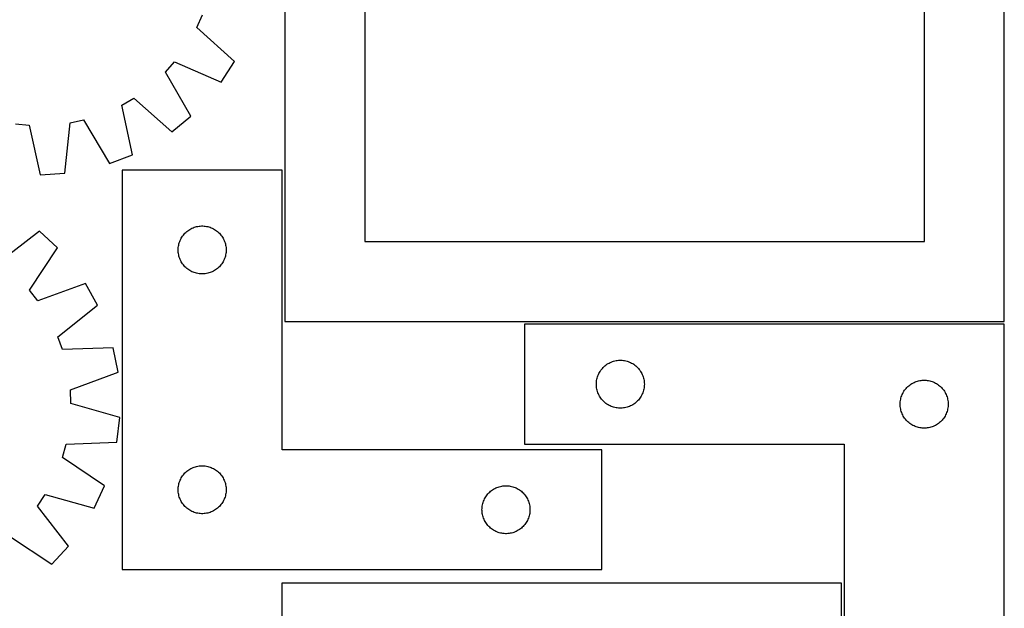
# Model space of a CAD drawing. Header units: millimetres. Extents: x 7 to 1493, y 7 to 2993.
# Tile 6 of 14: x 878 to 1493, y 721 to 1089. Entities that reach past the tile are written whole.
import ezdxf

# ---------------------------------------------------------------- set-up
doc = ezdxf.new("R2010")
doc.units = ezdxf.units.MM
doc.layers.add('CUT', color=7, linetype='CONTINUOUS', true_color=0x000000)

msp = doc.modelspace()

# ---------------------------------------------------------------- linework, layer by layer
at = {"layer": 'CUT'}
for p, q in [((1043.318107, 1250.631526), (1043.318107, 900.631526)), ((1493.318107, 900.631526), (1493.318107, 1250.631526)), ((1093.318107, 1200.631526), (1093.318107, 950.631526)), ((1443.318107, 950.631526), (1443.318107, 1200.631526)), ((988.334248, 1084.54848), (991.787668, 1092.396617)), ((1011.914869, 1063.266351), (988.334248, 1084.54848)), ((968.737372, 1056.562246), (974.446978, 1062.959102)), ((974.446978, 1062.959102), (1003.59119, 1050.326222)), ((1003.59119, 1050.326222), (1011.914869, 1063.266351)), ((984.587336, 1029.034925), (968.737372, 1056.562246)), ((941.451414, 1036.001523), (948.858309, 1040.320929)), ((948.019215, 1004.923577), (941.451414, 1036.001523)), ((948.858309, 1040.320929), (972.672328, 1019.30029)), ((972.672328, 1019.30029), (984.587336, 1029.034925)), ((874.987219, 1024.283248), (883.518407, 1023.424057)), ((883.518407, 1023.424057), (890.42873, 992.420474)), ((905.79005, 993.292493), (909.147313, 1024.878938)), ((909.147313, 1024.878938), (917.526459, 1026.698081)), ((917.526459, 1026.698081), (933.679201, 999.347329)), ((933.679201, 999.347329), (948.019215, 1004.923577)), ((890.42873, 992.420474), (905.79005, 993.292493)), ((1041.677094, 995.316558), (941.677094, 995.316558)), ((941.677094, 995.316558), (941.677094, 745.316558)), ((1041.677094, 820.316558), (1041.677094, 995.316558)), ((889.908289, 957.175635), (864.815544, 937.699267)), ((901.185415, 946.708689), (889.908289, 957.175635)), ((979.451669, 954.007874), (979.915297, 954.6257)), ((979.915297, 954.6257), (980.410115, 955.21884)), ((980.410115, 955.21884), (980.934811, 955.78572)), ((980.934811, 955.78572), (981.487994, 956.324838)), ((981.487994, 956.324838), (982.068197, 956.834765)), ((982.068197, 956.834765), (982.67388, 957.314147)), ((982.67388, 957.314147), (983.303438, 957.761713)), ((983.303438, 957.761713), (983.955202, 958.176277)), ((983.955202, 958.176277), (984.627443, 958.55674)), ((984.627443, 958.55674), (985.318378, 958.902092)), ((985.318378, 958.902092), (986.026176, 959.211418)), ((986.026176, 959.211418), (986.748958, 959.483896)), ((986.748958, 959.483896), (987.48481, 959.718806)), ((987.48481, 959.718806), (988.231778, 959.915524)), ((988.231778, 959.915524), (988.987883, 960.073527)), ((988.987883, 960.073527), (989.751119, 960.192398)), ((989.751119, 960.192398), (990.519462, 960.271821)), ((990.519462, 960.271821), (991.290875, 960.311585)), ((991.290875, 960.311585), (992.063313, 960.311585)), ((992.063313, 960.311585), (992.834726, 960.271821)), ((992.834726, 960.271821), (993.60307, 960.192398)), ((993.60307, 960.192398), (994.366306, 960.073527)), ((994.366306, 960.073527), (995.12241, 959.915524)), ((995.12241, 959.915524), (995.869379, 959.718806)), ((995.869379, 959.718806), (996.60523, 959.483896)), ((996.60523, 959.483896), (997.328013, 959.211418)), ((997.328013, 959.211418), (998.03581, 958.902092)), ((998.03581, 958.902092), (998.726745, 958.55674)), ((998.726745, 958.55674), (999.398986, 958.176277)), ((999.398986, 958.176277), (1000.05075, 957.761713)), ((1000.05075, 957.761713), (1000.680308, 957.314147)), ((1000.680308, 957.314147), (1001.285992, 956.834765)), ((1001.285992, 956.834765), (1001.866194, 956.324838)), ((1001.866194, 956.324838), (1002.419377, 955.78572)), ((1002.419377, 955.78572), (1002.944073, 955.21884)), ((1002.944073, 955.21884), (1003.438891, 954.6257)), ((1003.438891, 954.6257), (1003.902519, 954.007874)), ((976.855776, 947.624917), (976.994259, 948.384839)), ((976.994259, 948.384839), (977.171678, 949.136625)), ((977.171678, 949.136625), (977.387563, 949.87828)), ((977.387563, 949.87828), (977.641342, 950.607839)), ((977.641342, 950.607839), (977.932341, 951.323367)), ((977.932341, 951.323367), (978.259788, 952.022965)), ((978.259788, 952.022965), (978.622816, 952.704779)), ((978.622816, 952.704779), (979.020461, 953.367001)), ((979.020461, 953.367001), (979.451669, 954.007874)), ((1003.902519, 954.007874), (1004.333728, 953.367001)), ((1004.333728, 953.367001), (1004.731373, 952.704779)), ((1004.731373, 952.704779), (1005.0944, 952.022965)), ((1005.0944, 952.022965), (1005.421848, 951.323367)), ((1005.421848, 951.323367), (1005.712846, 950.607839)), ((1005.712846, 950.607839), (1005.966625, 949.87828)), ((1005.966625, 949.87828), (1006.18251, 949.136625)), ((1006.18251, 949.136625), (1006.359929, 948.384839)), ((1006.359929, 948.384839), (1006.498413, 947.624917)), ((1093.318107, 950.631526), (1443.318107, 950.631526)), ((883.630361, 920.236159), (901.185415, 946.708689)), ((976.677094, 945.316558), (976.696983, 946.088739)), ((976.696983, 944.544377), (976.677094, 945.316558)), ((976.696983, 946.088739), (976.756596, 946.858873)), ((976.756596, 943.774243), (976.696983, 944.544377)), ((976.756596, 946.858873), (976.855776, 947.624917)), ((976.855776, 943.008199), (976.756596, 943.774243)), ((976.994259, 942.248277), (976.855776, 943.008199)), ((977.171678, 941.496491), (976.994259, 942.248277)), ((1006.359929, 942.248277), (1006.18251, 941.496491)), ((1006.498413, 943.008199), (1006.359929, 942.248277)), ((1006.498413, 947.624917), (1006.597592, 946.858873)), ((1006.597592, 943.774243), (1006.498413, 943.008199)), ((1006.597592, 946.858873), (1006.657206, 946.088739)), ((1006.657206, 944.544377), (1006.597592, 943.774243)), ((1006.657206, 946.088739), (1006.677094, 945.316558)), ((1006.677094, 945.316558), (1006.657206, 944.544377)), ((977.387563, 940.754835), (977.171678, 941.496491)), ((977.641342, 940.025277), (977.387563, 940.754835)), ((977.932341, 939.309749), (977.641342, 940.025277)), ((978.259788, 938.610151), (977.932341, 939.309749)), ((978.622816, 937.928337), (978.259788, 938.610151)), ((979.020461, 937.266115), (978.622816, 937.928337)), ((979.451669, 936.625242), (979.020461, 937.266115)), ((979.915297, 936.007416), (979.451669, 936.625242)), ((980.410115, 935.414276), (979.915297, 936.007416)), ((1003.438891, 936.007416), (1002.944073, 935.414276)), ((1003.902519, 936.625242), (1003.438891, 936.007416)), ((1004.333728, 937.266115), (1003.902519, 936.625242)), ((1004.731373, 937.928337), (1004.333728, 937.266115)), ((1005.0944, 938.610151), (1004.731373, 937.928337)), ((1005.421848, 939.309749), (1005.0944, 938.610151)), ((1005.712846, 940.025277), (1005.421848, 939.309749)), ((1005.966625, 940.754835), (1005.712846, 940.025277)), ((1006.18251, 941.496491), (1005.966625, 940.754835)), ((980.934811, 934.847396), (980.410115, 935.414276)), ((981.487994, 934.308277), (980.934811, 934.847396)), ((982.068197, 933.798351), (981.487994, 934.308277)), ((982.67388, 933.318969), (982.068197, 933.798351)), ((983.303438, 932.871403), (982.67388, 933.318969)), ((983.955202, 932.456839), (983.303438, 932.871403)), ((984.627443, 932.076376), (983.955202, 932.456839)), ((985.318378, 931.731024), (984.627443, 932.076376)), ((986.026176, 931.421698), (985.318378, 931.731024)), ((986.748958, 931.14922), (986.026176, 931.421698)), ((987.48481, 930.91431), (986.748958, 931.14922)), ((988.231778, 930.717592), (987.48481, 930.91431)), ((988.987883, 930.559589), (988.231778, 930.717592)), ((989.751119, 930.440718), (988.987883, 930.559589)), ((990.519462, 930.361295), (989.751119, 930.440718)), ((991.290875, 930.321531), (990.519462, 930.361295)), ((992.063313, 930.321531), (991.290875, 930.321531)), ((992.834726, 930.361295), (992.063313, 930.321531)), ((993.60307, 930.440718), (992.834726, 930.361295)), ((994.366306, 930.559589), (993.60307, 930.440718)), ((995.12241, 930.717592), (994.366306, 930.559589)), ((995.869379, 930.91431), (995.12241, 930.717592)), ((996.60523, 931.14922), (995.869379, 930.91431)), ((997.328013, 931.421698), (996.60523, 931.14922)), ((998.03581, 931.731024), (997.328013, 931.421698)), ((998.726745, 932.076376), (998.03581, 931.731024)), ((999.398986, 932.456839), (998.726745, 932.076376)), ((1000.05075, 932.871403), (999.398986, 932.456839)), ((1000.680308, 933.318969), (1000.05075, 932.871403)), ((1001.285992, 933.798351), (1000.680308, 933.318969)), ((1001.866194, 934.308277), (1001.285992, 933.798351)), ((1002.419377, 934.847396), (1001.866194, 934.308277)), ((1002.944073, 935.414276), (1002.419377, 934.847396)), ((918.808171, 924.260876), (888.925024, 913.491834)), ((926.298891, 910.821394), (918.808171, 924.260876)), ((888.925024, 913.491834), (883.630361, 920.236159)), ((901.422581, 891.069333), (926.298891, 910.821394)), ((1043.318107, 900.631526), (1493.318107, 900.631526)), ((1493.201076, 898.822606), (1193.201076, 898.822606)), ((1193.201076, 898.822606), (1193.201076, 823.822606)), ((1493.201076, 648.822606), (1493.201076, 898.822606)), ((904.373993, 883.018958), (901.422581, 891.069333)), ((936.122372, 884.026525), (904.373993, 883.018958)), ((939.093443, 868.930059), (936.122372, 884.026525)), ((1245.479184, 874.182326), (1246.151425, 874.562788)), ((1246.151425, 874.562788), (1246.84236, 874.90814)), ((1246.84236, 874.90814), (1247.550157, 875.217466)), ((1247.550157, 875.217466), (1248.27294, 875.489945)), ((1248.27294, 875.489945), (1249.008791, 875.724854)), ((1249.008791, 875.724854), (1249.75576, 875.921572)), ((1249.75576, 875.921572), (1250.511865, 876.079576)), ((1250.511865, 876.079576), (1251.275101, 876.198446)), ((1251.275101, 876.198446), (1252.043444, 876.277869)), ((1252.043444, 876.277869), (1252.814857, 876.317633)), ((1252.814857, 876.317633), (1253.587295, 876.317633)), ((1253.587295, 876.317633), (1254.358708, 876.277869)), ((1254.358708, 876.277869), (1255.127051, 876.198446)), ((1255.127051, 876.198446), (1255.890287, 876.079576)), ((1255.890287, 876.079576), (1256.646392, 875.921572)), ((1256.646392, 875.921572), (1257.39336, 875.724854)), ((1257.39336, 875.724854), (1258.129212, 875.489945)), ((1258.129212, 875.489945), (1258.851994, 875.217466)), ((1258.851994, 875.217466), (1259.559792, 874.90814)), ((1259.559792, 874.90814), (1260.250727, 874.562788)), ((1260.250727, 874.562788), (1260.922968, 874.182326)), ((909.330943, 857.831934), (939.093443, 868.930059)), ((1239.78377, 868.029013), (1240.146797, 868.710827)), ((1240.146797, 868.710827), (1240.544442, 869.373049)), ((1240.544442, 869.373049), (1240.975651, 870.013923)), ((1240.975651, 870.013923), (1241.439279, 870.631749)), ((1241.439279, 870.631749), (1241.934097, 871.224888)), ((1241.934097, 871.224888), (1242.458793, 871.791769)), ((1242.458793, 871.791769), (1243.011976, 872.330887)), ((1243.011976, 872.330887), (1243.592178, 872.840813)), ((1243.592178, 872.840813), (1244.197862, 873.320195)), ((1244.197862, 873.320195), (1244.82742, 873.767762)), ((1244.82742, 873.767762), (1245.479184, 874.182326)), ((1260.922968, 874.182326), (1261.574732, 873.767762)), ((1261.574732, 873.767762), (1262.20429, 873.320195)), ((1262.20429, 873.320195), (1262.809974, 872.840813)), ((1262.809974, 872.840813), (1263.390176, 872.330887)), ((1263.390176, 872.330887), (1263.943359, 871.791769)), ((1263.943359, 871.791769), (1264.468055, 871.224888)), ((1264.468055, 871.224888), (1264.962873, 870.631749)), ((1264.962873, 870.631749), (1265.426501, 870.013923)), ((1265.426501, 870.013923), (1265.857709, 869.373049)), ((1265.857709, 869.373049), (1266.255355, 868.710827)), ((1266.255355, 868.710827), (1266.618382, 868.029013)), ((1238.201076, 861.322606), (1238.220965, 862.094788)), ((1238.220965, 862.094788), (1238.280578, 862.864921)), ((1238.280578, 862.864921), (1238.379757, 863.630965)), ((1238.379757, 863.630965), (1238.518241, 864.390887)), ((1238.518241, 864.390887), (1238.69566, 865.142673)), ((1238.69566, 865.142673), (1238.911545, 865.884329)), ((1238.911545, 865.884329), (1239.165324, 866.613888)), ((1239.165324, 866.613888), (1239.456322, 867.329415)), ((1239.456322, 867.329415), (1239.78377, 868.029013)), ((1266.618382, 868.029013), (1266.945829, 867.329415)), ((1266.945829, 867.329415), (1267.236828, 866.613888)), ((1267.236828, 866.613888), (1267.490607, 865.884329)), ((1267.490607, 865.884329), (1267.706492, 865.142673)), ((1267.706492, 865.142673), (1267.883911, 864.390887)), ((1267.883911, 864.390887), (1268.022394, 863.630965)), ((1268.022394, 863.630965), (1268.121574, 862.864921)), ((1268.121574, 862.864921), (1268.181187, 862.094788)), ((1268.181187, 862.094788), (1268.201076, 861.322606)), ((1435.479184, 861.682326), (1436.151425, 862.062788)), ((1436.151425, 862.062788), (1436.84236, 862.40814)), ((1436.84236, 862.40814), (1437.550157, 862.717466)), ((1437.550157, 862.717466), (1438.27294, 862.989945)), ((1438.27294, 862.989945), (1439.008791, 863.224854)), ((1439.008791, 863.224854), (1439.75576, 863.421572)), ((1439.75576, 863.421572), (1440.511865, 863.579576)), ((1440.511865, 863.579576), (1441.275101, 863.698446)), ((1441.275101, 863.698446), (1442.043444, 863.777869)), ((1442.043444, 863.777869), (1442.814857, 863.817633)), ((1442.814857, 863.817633), (1443.587295, 863.817633)), ((1443.587295, 863.817633), (1444.358708, 863.777869)), ((1444.358708, 863.777869), (1445.127051, 863.698446)), ((1445.127051, 863.698446), (1445.890287, 863.579576)), ((1445.890287, 863.579576), (1446.646392, 863.421572)), ((1446.646392, 863.421572), (1447.39336, 863.224854)), ((1447.39336, 863.224854), (1448.129212, 862.989945)), ((1448.129212, 862.989945), (1448.851994, 862.717466)), ((1448.851994, 862.717466), (1449.559792, 862.40814)), ((1449.559792, 862.40814), (1450.250727, 862.062788)), ((1450.250727, 862.062788), (1450.922968, 861.682326)), ((909.6502, 849.263536), (909.330943, 857.831934)), ((1238.220965, 860.550425), (1238.201076, 861.322606)), ((1238.280578, 859.780291), (1238.220965, 860.550425)), ((1238.379757, 859.014248), (1238.280578, 859.780291)), ((1238.518241, 858.254325), (1238.379757, 859.014248)), ((1238.69566, 857.50254), (1238.518241, 858.254325)), ((1238.911545, 856.760884), (1238.69566, 857.50254)), ((1239.165324, 856.031325), (1238.911545, 856.760884)), ((1239.456322, 855.315798), (1239.165324, 856.031325)), ((1267.236828, 856.031325), (1266.945829, 855.315798)), ((1267.490607, 856.760884), (1267.236828, 856.031325)), ((1267.706492, 857.50254), (1267.490607, 856.760884)), ((1267.883911, 858.254325), (1267.706492, 857.50254)), ((1268.022394, 859.014248), (1267.883911, 858.254325)), ((1268.121574, 859.780291), (1268.022394, 859.014248)), ((1268.181187, 860.550425), (1268.121574, 859.780291)), ((1268.201076, 861.322606), (1268.181187, 860.550425)), ((1429.78377, 855.529013), (1430.146797, 856.210827)), ((1430.146797, 856.210827), (1430.544442, 856.873049)), ((1430.544442, 856.873049), (1430.975651, 857.513923)), ((1430.975651, 857.513923), (1431.439279, 858.131749)), ((1431.439279, 858.131749), (1431.934097, 858.724888)), ((1431.934097, 858.724888), (1432.458793, 859.291769)), ((1432.458793, 859.291769), (1433.011976, 859.830887)), ((1433.011976, 859.830887), (1433.592178, 860.340813)), ((1433.592178, 860.340813), (1434.197862, 860.820195)), ((1434.197862, 860.820195), (1434.82742, 861.267762)), ((1434.82742, 861.267762), (1435.479184, 861.682326)), ((1450.922968, 861.682326), (1451.574732, 861.267762)), ((1451.574732, 861.267762), (1452.20429, 860.820195)), ((1452.20429, 860.820195), (1452.809974, 860.340813)), ((1452.809974, 860.340813), (1453.390176, 859.830887)), ((1453.390176, 859.830887), (1453.943359, 859.291769)), ((1453.943359, 859.291769), (1454.468055, 858.724888)), ((1454.468055, 858.724888), (1454.962873, 858.131749)), ((1454.962873, 858.131749), (1455.426501, 857.513923)), ((1455.426501, 857.513923), (1455.857709, 856.873049)), ((1455.857709, 856.873049), (1456.255355, 856.210827)), ((1456.255355, 856.210827), (1456.618382, 855.529013)), ((1239.78377, 854.616199), (1239.456322, 855.315798)), ((1240.146797, 853.934385), (1239.78377, 854.616199)), ((1240.544442, 853.272163), (1240.146797, 853.934385)), ((1240.975651, 852.63129), (1240.544442, 853.272163)), ((1241.439279, 852.013464), (1240.975651, 852.63129)), ((1241.934097, 851.420325), (1241.439279, 852.013464)), ((1242.458793, 850.853444), (1241.934097, 851.420325)), ((1243.011976, 850.314326), (1242.458793, 850.853444)), ((1243.592178, 849.8044), (1243.011976, 850.314326)), ((1244.197862, 849.325018), (1243.592178, 849.8044)), ((1262.809974, 849.8044), (1262.20429, 849.325018)), ((1263.390176, 850.314326), (1262.809974, 849.8044)), ((1263.943359, 850.853444), (1263.390176, 850.314326)), ((1264.468055, 851.420325), (1263.943359, 850.853444)), ((1264.962873, 852.013464), (1264.468055, 851.420325)), ((1265.426501, 852.63129), (1264.962873, 852.013464)), ((1265.857709, 853.272163), (1265.426501, 852.63129)), ((1266.255355, 853.934385), (1265.857709, 853.272163)), ((1266.618382, 854.616199), (1266.255355, 853.934385)), ((1266.945829, 855.315798), (1266.618382, 854.616199)), ((1428.220965, 849.594788), (1428.280578, 850.364921)), ((1428.280578, 850.364921), (1428.379757, 851.130965)), ((1428.379757, 851.130965), (1428.518241, 851.890887)), ((1428.518241, 851.890887), (1428.69566, 852.642673)), ((1428.69566, 852.642673), (1428.911545, 853.384329)), ((1428.911545, 853.384329), (1429.165324, 854.113888)), ((1429.165324, 854.113888), (1429.456322, 854.829415)), ((1429.456322, 854.829415), (1429.78377, 855.529013)), ((1456.618382, 855.529013), (1456.945829, 854.829415)), ((1456.945829, 854.829415), (1457.236828, 854.113888)), ((1457.236828, 854.113888), (1457.490607, 853.384329)), ((1457.490607, 853.384329), (1457.706492, 852.642673)), ((1457.706492, 852.642673), (1457.883911, 851.890887)), ((1457.883911, 851.890887), (1458.022394, 851.130965)), ((1458.022394, 851.130965), (1458.121574, 850.364921)), ((1458.121574, 850.364921), (1458.181187, 849.594788)), ((940.156058, 840.411001), (909.6502, 849.263536)), ((1244.82742, 848.877451), (1244.197862, 849.325018)), ((1245.479184, 848.462887), (1244.82742, 848.877451)), ((1246.151425, 848.082424), (1245.479184, 848.462887)), ((1246.84236, 847.737072), (1246.151425, 848.082424)), ((1247.550157, 847.427747), (1246.84236, 847.737072)), ((1248.27294, 847.155268), (1247.550157, 847.427747)), ((1249.008791, 846.920358), (1248.27294, 847.155268)), ((1249.75576, 846.723641), (1249.008791, 846.920358)), ((1250.511865, 846.565637), (1249.75576, 846.723641)), ((1251.275101, 846.446766), (1250.511865, 846.565637)), ((1252.043444, 846.367343), (1251.275101, 846.446766)), ((1252.814857, 846.327579), (1252.043444, 846.367343)), ((1253.587295, 846.327579), (1252.814857, 846.327579)), ((1254.358708, 846.367343), (1253.587295, 846.327579)), ((1255.127051, 846.446766), (1254.358708, 846.367343)), ((1255.890287, 846.565637), (1255.127051, 846.446766)), ((1256.646392, 846.723641), (1255.890287, 846.565637)), ((1257.39336, 846.920358), (1256.646392, 846.723641)), ((1258.129212, 847.155268), (1257.39336, 846.920358)), ((1258.851994, 847.427747), (1258.129212, 847.155268)), ((1259.559792, 847.737072), (1258.851994, 847.427747)), ((1260.250727, 848.082424), (1259.559792, 847.737072)), ((1260.922968, 848.462887), (1260.250727, 848.082424)), ((1261.574732, 848.877451), (1260.922968, 848.462887)), ((1262.20429, 849.325018), (1261.574732, 848.877451)), ((1428.201076, 848.822606), (1428.220965, 849.594788)), ((1428.220965, 848.050425), (1428.201076, 848.822606)), ((1428.280578, 847.280291), (1428.220965, 848.050425)), ((1428.379757, 846.514248), (1428.280578, 847.280291)), ((1428.518241, 845.754325), (1428.379757, 846.514248)), ((1428.69566, 845.00254), (1428.518241, 845.754325)), ((1428.911545, 844.260884), (1428.69566, 845.00254)), ((1429.165324, 843.531325), (1428.911545, 844.260884)), ((1457.490607, 844.260884), (1457.236828, 843.531325)), ((1457.706492, 845.00254), (1457.490607, 844.260884)), ((1457.883911, 845.754325), (1457.706492, 845.00254)), ((1458.022394, 846.514248), (1457.883911, 845.754325)), ((1458.121574, 847.280291), (1458.022394, 846.514248)), ((1458.181187, 848.050425), (1458.121574, 847.280291)), ((1458.181187, 849.594788), (1458.201076, 848.822606)), ((1458.201076, 848.822606), (1458.181187, 848.050425)), ((938.316649, 825.135297), (940.156058, 840.411001)), ((1429.456322, 842.815798), (1429.165324, 843.531325)), ((1429.78377, 842.116199), (1429.456322, 842.815798)), ((1430.146797, 841.434385), (1429.78377, 842.116199)), ((1430.544442, 840.772163), (1430.146797, 841.434385)), ((1430.975651, 840.13129), (1430.544442, 840.772163)), ((1431.439279, 839.513464), (1430.975651, 840.13129)), ((1431.934097, 838.920325), (1431.439279, 839.513464)), ((1432.458793, 838.353444), (1431.934097, 838.920325)), ((1433.011976, 837.814326), (1432.458793, 838.353444)), ((1433.592178, 837.3044), (1433.011976, 837.814326)), ((1453.390176, 837.814326), (1452.809974, 837.3044)), ((1453.943359, 838.353444), (1453.390176, 837.814326)), ((1454.468055, 838.920325), (1453.943359, 838.353444)), ((1454.962873, 839.513464), (1454.468055, 838.920325)), ((1455.426501, 840.13129), (1454.962873, 839.513464)), ((1455.857709, 840.772163), (1455.426501, 840.13129)), ((1456.255355, 841.434385), (1455.857709, 840.772163)), ((1456.618382, 842.116199), (1456.255355, 841.434385)), ((1456.945829, 842.815798), (1456.618382, 842.116199)), ((1457.236828, 843.531325), (1456.945829, 842.815798)), ((1434.197862, 836.825018), (1433.592178, 837.3044)), ((1434.82742, 836.377451), (1434.197862, 836.825018)), ((1435.479184, 835.962887), (1434.82742, 836.377451)), ((1436.151425, 835.582424), (1435.479184, 835.962887)), ((1436.84236, 835.237072), (1436.151425, 835.582424)), ((1437.550157, 834.927747), (1436.84236, 835.237072)), ((1438.27294, 834.655268), (1437.550157, 834.927747)), ((1439.008791, 834.420358), (1438.27294, 834.655268)), ((1439.75576, 834.223641), (1439.008791, 834.420358)), ((1440.511865, 834.065637), (1439.75576, 834.223641)), ((1441.275101, 833.946766), (1440.511865, 834.065637)), ((1442.043444, 833.867343), (1441.275101, 833.946766)), ((1442.814857, 833.827579), (1442.043444, 833.867343)), ((1443.587295, 833.827579), (1442.814857, 833.827579)), ((1444.358708, 833.867343), (1443.587295, 833.827579)), ((1445.127051, 833.946766), (1444.358708, 833.867343)), ((1445.890287, 834.065637), (1445.127051, 833.946766)), ((1446.646392, 834.223641), (1445.890287, 834.065637)), ((1447.39336, 834.420358), (1446.646392, 834.223641)), ((1448.129212, 834.655268), (1447.39336, 834.420358)), ((1448.851994, 834.927747), (1448.129212, 834.655268)), ((1449.559792, 835.237072), (1448.851994, 834.927747)), ((1450.250727, 835.582424), (1449.559792, 835.237072)), ((1450.922968, 835.962887), (1450.250727, 835.582424)), ((1451.574732, 836.377451), (1450.922968, 835.962887)), ((1452.20429, 836.825018), (1451.574732, 836.377451)), ((1452.809974, 837.3044), (1452.20429, 836.825018)), ((906.581321, 823.777472), (938.316649, 825.135297)), ((904.237172, 815.529785), (906.581321, 823.777472)), ((1241.677094, 820.316558), (1041.677094, 820.316558)), ((1193.201076, 823.822606), (1393.201076, 823.822606)), ((1241.677094, 745.316558), (1241.677094, 820.316558)), ((1393.201076, 823.822606), (1393.201076, 648.822606)), ((930.514383, 797.683695), (904.237172, 815.529785)), ((981.487994, 806.324838), (982.068197, 806.834765)), ((982.068197, 806.834765), (982.67388, 807.314147)), ((982.67388, 807.314147), (983.303438, 807.761713)), ((983.303438, 807.761713), (983.955202, 808.176277)), ((983.955202, 808.176277), (984.627443, 808.55674)), ((984.627443, 808.55674), (985.318378, 808.902092)), ((985.318378, 808.902092), (986.026176, 809.211418)), ((986.026176, 809.211418), (986.748958, 809.483896)), ((986.748958, 809.483896), (987.48481, 809.718806)), ((987.48481, 809.718806), (988.231778, 809.915524)), ((988.231778, 809.915524), (988.987883, 810.073527)), ((988.987883, 810.073527), (989.751119, 810.192398)), ((989.751119, 810.192398), (990.519462, 810.271821)), ((990.519462, 810.271821), (991.290875, 810.311585)), ((991.290875, 810.311585), (992.063313, 810.311585)), ((992.063313, 810.311585), (992.834726, 810.271821)), ((992.834726, 810.271821), (993.60307, 810.192398)), ((993.60307, 810.192398), (994.366306, 810.073527)), ((994.366306, 810.073527), (995.12241, 809.915524)), ((995.12241, 809.915524), (995.869379, 809.718806)), ((995.869379, 809.718806), (996.60523, 809.483896)), ((996.60523, 809.483896), (997.328013, 809.211418)), ((997.328013, 809.211418), (998.03581, 808.902092)), ((998.03581, 808.902092), (998.726745, 808.55674)), ((998.726745, 808.55674), (999.398986, 808.176277)), ((999.398986, 808.176277), (1000.05075, 807.761713)), ((1000.05075, 807.761713), (1000.680308, 807.314147)), ((1000.680308, 807.314147), (1001.285992, 806.834765)), ((1001.285992, 806.834765), (1001.866194, 806.324838)), ((977.387563, 799.87828), (977.641342, 800.607839)), ((977.641342, 800.607839), (977.932341, 801.323367)), ((977.932341, 801.323367), (978.259788, 802.022965)), ((978.259788, 802.022965), (978.622816, 802.704779)), ((978.622816, 802.704779), (979.020461, 803.367001)), ((979.020461, 803.367001), (979.451669, 804.007874)), ((979.451669, 804.007874), (979.915297, 804.6257)), ((979.915297, 804.6257), (980.410115, 805.21884)), ((980.410115, 805.21884), (980.934811, 805.78572)), ((980.934811, 805.78572), (981.487994, 806.324838)), ((1001.866194, 806.324838), (1002.419377, 805.78572)), ((1002.419377, 805.78572), (1002.944073, 805.21884)), ((1002.944073, 805.21884), (1003.438891, 804.6257)), ((1003.438891, 804.6257), (1003.902519, 804.007874)), ((1003.902519, 804.007874), (1004.333728, 803.367001)), ((1004.333728, 803.367001), (1004.731373, 802.704779)), ((1004.731373, 802.704779), (1005.0944, 802.022965)), ((1005.0944, 802.022965), (1005.421848, 801.323367)), ((1005.421848, 801.323367), (1005.712846, 800.607839)), ((1005.712846, 800.607839), (1005.966625, 799.87828)), ((924.044549, 783.724046), (930.514383, 797.683695)), ((976.677094, 795.316558), (976.696983, 796.088739)), ((976.696983, 794.544377), (976.677094, 795.316558)), ((976.696983, 796.088739), (976.756596, 796.858873)), ((976.756596, 793.774243), (976.696983, 794.544377)), ((976.756596, 796.858873), (976.855776, 797.624917)), ((976.855776, 797.624917), (976.994259, 798.384839)), ((976.994259, 798.384839), (977.171678, 799.136625)), ((977.171678, 799.136625), (977.387563, 799.87828)), ((1005.966625, 799.87828), (1006.18251, 799.136625)), ((1006.18251, 799.136625), (1006.359929, 798.384839)), ((1006.359929, 798.384839), (1006.498413, 797.624917)), ((1006.498413, 797.624917), (1006.597592, 796.858873)), ((1006.597592, 796.858873), (1006.657206, 796.088739)), ((1006.657206, 794.544377), (1006.597592, 793.774243)), ((1006.657206, 796.088739), (1006.677094, 795.316558)), ((1006.677094, 795.316558), (1006.657206, 794.544377)), ((1171.487994, 793.824838), (1172.068197, 794.334765)), ((1172.068197, 794.334765), (1172.67388, 794.814147)), ((1172.67388, 794.814147), (1173.303438, 795.261713)), ((1173.303438, 795.261713), (1173.955202, 795.676277)), ((1173.955202, 795.676277), (1174.627443, 796.05674)), ((1174.627443, 796.05674), (1175.318378, 796.402092)), ((1175.318378, 796.402092), (1176.026176, 796.711418)), ((1176.026176, 796.711418), (1176.748958, 796.983896)), ((1176.748958, 796.983896), (1177.48481, 797.218806)), ((1177.48481, 797.218806), (1178.231778, 797.415524)), ((1178.231778, 797.415524), (1178.987883, 797.573527)), ((1178.987883, 797.573527), (1179.751119, 797.692398)), ((1179.751119, 797.692398), (1180.519462, 797.771821)), ((1180.519462, 797.771821), (1181.290875, 797.811585)), ((1181.290875, 797.811585), (1182.063313, 797.811585)), ((1182.063313, 797.811585), (1182.834726, 797.771821)), ((1182.834726, 797.771821), (1183.60307, 797.692398)), ((1183.60307, 797.692398), (1184.366306, 797.573527)), ((1184.366306, 797.573527), (1185.12241, 797.415524)), ((1185.12241, 797.415524), (1185.869379, 797.218806)), ((1185.869379, 797.218806), (1186.60523, 796.983896)), ((1186.60523, 796.983896), (1187.328013, 796.711418)), ((1187.328013, 796.711418), (1188.03581, 796.402092)), ((1188.03581, 796.402092), (1188.726745, 796.05674)), ((1188.726745, 796.05674), (1189.398986, 795.676277)), ((1189.398986, 795.676277), (1190.05075, 795.261713)), ((1190.05075, 795.261713), (1190.680308, 794.814147)), ((1190.680308, 794.814147), (1191.285992, 794.334765)), ((1191.285992, 794.334765), (1191.866194, 793.824838)), ((888.664774, 785.119799), (893.442868, 792.239433)), ((893.442868, 792.239433), (924.044549, 783.724046)), ((976.855776, 793.008199), (976.756596, 793.774243)), ((976.994259, 792.248277), (976.855776, 793.008199)), ((977.171678, 791.496491), (976.994259, 792.248277)), ((977.387563, 790.754835), (977.171678, 791.496491)), ((977.641342, 790.025277), (977.387563, 790.754835)), ((977.932341, 789.309749), (977.641342, 790.025277)), ((978.259788, 788.610151), (977.932341, 789.309749)), ((978.622816, 787.928337), (978.259788, 788.610151)), ((1005.0944, 788.610151), (1004.731373, 787.928337)), ((1005.421848, 789.309749), (1005.0944, 788.610151)), ((1005.712846, 790.025277), (1005.421848, 789.309749)), ((1005.966625, 790.754835), (1005.712846, 790.025277)), ((1006.18251, 791.496491), (1005.966625, 790.754835)), ((1006.359929, 792.248277), (1006.18251, 791.496491)), ((1006.498413, 793.008199), (1006.359929, 792.248277)), ((1006.597592, 793.774243), (1006.498413, 793.008199)), ((1167.641342, 788.107839), (1167.932341, 788.823367)), ((1167.932341, 788.823367), (1168.259788, 789.522965)), ((1168.259788, 789.522965), (1168.622816, 790.204779)), ((1168.622816, 790.204779), (1169.020461, 790.867001)), ((1169.020461, 790.867001), (1169.451669, 791.507874)), ((1169.451669, 791.507874), (1169.915297, 792.1257)), ((1169.915297, 792.1257), (1170.410115, 792.71884)), ((1170.410115, 792.71884), (1170.934811, 793.28572)), ((1170.934811, 793.28572), (1171.487994, 793.824838)), ((1191.866194, 793.824838), (1192.419377, 793.28572)), ((1192.419377, 793.28572), (1192.944073, 792.71884)), ((1192.944073, 792.71884), (1193.438891, 792.1257)), ((1193.438891, 792.1257), (1193.902519, 791.507874)), ((1193.902519, 791.507874), (1194.333728, 790.867001)), ((1194.333728, 790.867001), (1194.731373, 790.204779)), ((1194.731373, 790.204779), (1195.0944, 789.522965)), ((1195.0944, 789.522965), (1195.421848, 788.823367)), ((1195.421848, 788.823367), (1195.712846, 788.107839)), ((908.141142, 760.027053), (888.664774, 785.119799)), ((979.020461, 787.266115), (978.622816, 787.928337)), ((979.451669, 786.625242), (979.020461, 787.266115)), ((979.915297, 786.007416), (979.451669, 786.625242)), ((980.410115, 785.414276), (979.915297, 786.007416)), ((980.934811, 784.847396), (980.410115, 785.414276)), ((981.487994, 784.308277), (980.934811, 784.847396)), ((982.068197, 783.798351), (981.487994, 784.308277)), ((982.67388, 783.318969), (982.068197, 783.798351)), ((983.303438, 782.871403), (982.67388, 783.318969)), ((983.955202, 782.456839), (983.303438, 782.871403)), ((984.627443, 782.076376), (983.955202, 782.456839)), ((985.318378, 781.731024), (984.627443, 782.076376)), ((998.726745, 782.076376), (998.03581, 781.731024)), ((999.398986, 782.456839), (998.726745, 782.076376)), ((1000.05075, 782.871403), (999.398986, 782.456839)), ((1000.680308, 783.318969), (1000.05075, 782.871403)), ((1001.285992, 783.798351), (1000.680308, 783.318969)), ((1001.866194, 784.308277), (1001.285992, 783.798351)), ((1002.419377, 784.847396), (1001.866194, 784.308277)), ((1002.944073, 785.414276), (1002.419377, 784.847396)), ((1003.438891, 786.007416), (1002.944073, 785.414276)), ((1003.902519, 786.625242), (1003.438891, 786.007416)), ((1004.333728, 787.266115), (1003.902519, 786.625242)), ((1004.731373, 787.928337), (1004.333728, 787.266115)), ((1166.677094, 782.816558), (1166.696983, 783.588739)), ((1166.696983, 782.044377), (1166.677094, 782.816558)), ((1166.696983, 783.588739), (1166.756596, 784.358873)), ((1166.756596, 781.274243), (1166.696983, 782.044377)), ((1166.756596, 784.358873), (1166.855776, 785.124917)), ((1166.855776, 785.124917), (1166.994259, 785.884839)), ((1166.994259, 785.884839), (1167.171678, 786.636625)), ((1167.171678, 786.636625), (1167.387563, 787.37828)), ((1167.387563, 787.37828), (1167.641342, 788.107839)), ((1195.712846, 788.107839), (1195.966625, 787.37828)), ((1195.966625, 787.37828), (1196.18251, 786.636625)), ((1196.18251, 786.636625), (1196.359929, 785.884839)), ((1196.359929, 785.884839), (1196.498413, 785.124917)), ((1196.498413, 785.124917), (1196.597592, 784.358873)), ((1196.597592, 784.358873), (1196.657206, 783.588739)), ((1196.657206, 782.044377), (1196.597592, 781.274243)), ((1196.657206, 783.588739), (1196.677094, 782.816558)), ((1196.677094, 782.816558), (1196.657206, 782.044377)), ((986.026176, 781.421698), (985.318378, 781.731024)), ((986.748958, 781.14922), (986.026176, 781.421698)), ((987.48481, 780.91431), (986.748958, 781.14922)), ((988.231778, 780.717592), (987.48481, 780.91431)), ((988.987883, 780.559589), (988.231778, 780.717592)), ((989.751119, 780.440718), (988.987883, 780.559589)), ((990.519462, 780.361295), (989.751119, 780.440718)), ((991.290875, 780.321531), (990.519462, 780.361295)), ((992.063313, 780.321531), (991.290875, 780.321531)), ((992.834726, 780.361295), (992.063313, 780.321531)), ((993.60307, 780.440718), (992.834726, 780.361295)), ((994.366306, 780.559589), (993.60307, 780.440718)), ((995.12241, 780.717592), (994.366306, 780.559589)), ((995.869379, 780.91431), (995.12241, 780.717592)), ((996.60523, 781.14922), (995.869379, 780.91431)), ((997.328013, 781.421698), (996.60523, 781.14922)), ((998.03581, 781.731024), (997.328013, 781.421698)), ((1166.855776, 780.508199), (1166.756596, 781.274243)), ((1166.994259, 779.748277), (1166.855776, 780.508199)), ((1167.171678, 778.996491), (1166.994259, 779.748277)), ((1167.387563, 778.254835), (1167.171678, 778.996491)), ((1167.641342, 777.525277), (1167.387563, 778.254835)), ((1167.932341, 776.809749), (1167.641342, 777.525277)), ((1168.259788, 776.110151), (1167.932341, 776.809749)), ((1168.622816, 775.428337), (1168.259788, 776.110151)), ((1195.0944, 776.110151), (1194.731373, 775.428337)), ((1195.421848, 776.809749), (1195.0944, 776.110151)), ((1195.712846, 777.525277), (1195.421848, 776.809749)), ((1195.966625, 778.254835), (1195.712846, 777.525277)), ((1196.18251, 778.996491), (1195.966625, 778.254835)), ((1196.359929, 779.748277), (1196.18251, 778.996491)), ((1196.498413, 780.508199), (1196.359929, 779.748277)), ((1196.597592, 781.274243), (1196.498413, 780.508199)), ((1169.020461, 774.766115), (1168.622816, 775.428337)), ((1169.451669, 774.125242), (1169.020461, 774.766115)), ((1169.915297, 773.507416), (1169.451669, 774.125242)), ((1170.410115, 772.914276), (1169.915297, 773.507416)), ((1170.934811, 772.347396), (1170.410115, 772.914276)), ((1171.487994, 771.808277), (1170.934811, 772.347396)), ((1172.068197, 771.298351), (1171.487994, 771.808277)), ((1172.67388, 770.818969), (1172.068197, 771.298351)), ((1173.303438, 770.371403), (1172.67388, 770.818969)), ((1173.955202, 769.956839), (1173.303438, 770.371403)), ((1174.627443, 769.576376), (1173.955202, 769.956839)), ((1189.398986, 769.956839), (1188.726745, 769.576376)), ((1190.05075, 770.371403), (1189.398986, 769.956839)), ((1190.680308, 770.818969), (1190.05075, 770.371403)), ((1191.285992, 771.298351), (1190.680308, 770.818969)), ((1191.866194, 771.808277), (1191.285992, 771.298351)), ((1192.419377, 772.347396), (1191.866194, 771.808277)), ((1192.944073, 772.914276), (1192.419377, 772.347396)), ((1193.438891, 773.507416), (1192.944073, 772.914276)), ((1193.902519, 774.125242), (1193.438891, 773.507416)), ((1194.333728, 774.766115), (1193.902519, 774.125242)), ((1194.731373, 775.428337), (1194.333728, 774.766115)), ((871.201666, 766.304981), (897.674195, 748.749927)), ((1175.318378, 769.231024), (1174.627443, 769.576376)), ((1176.026176, 768.921698), (1175.318378, 769.231024)), ((1176.748958, 768.64922), (1176.026176, 768.921698)), ((1177.48481, 768.41431), (1176.748958, 768.64922)), ((1178.231778, 768.217592), (1177.48481, 768.41431)), ((1178.987883, 768.059589), (1178.231778, 768.217592)), ((1179.751119, 767.940718), (1178.987883, 768.059589)), ((1180.519462, 767.861295), (1179.751119, 767.940718)), ((1181.290875, 767.821531), (1180.519462, 767.861295)), ((1182.063313, 767.821531), (1181.290875, 767.821531)), ((1182.834726, 767.861295), (1182.063313, 767.821531)), ((1183.60307, 767.940718), (1182.834726, 767.861295)), ((1184.366306, 768.059589), (1183.60307, 767.940718)), ((1185.12241, 768.217592), (1184.366306, 768.059589)), ((1185.869379, 768.41431), (1185.12241, 768.217592)), ((1186.60523, 768.64922), (1185.869379, 768.41431)), ((1187.328013, 768.921698), (1186.60523, 768.64922)), ((1188.03581, 769.231024), (1187.328013, 768.921698)), ((1188.726745, 769.576376), (1188.03581, 769.231024)), ((897.674195, 748.749927), (908.141142, 760.027053)), ((941.677094, 745.316558), (1241.677094, 745.316558)), ((1391.420883, 736.959061), (1041.420883, 736.959061)), ((1041.420883, 736.959061), (1041.420883, 286.959061)), ((1391.420883, 286.959061), (1391.420883, 736.959061))]:
    msp.add_line(p, q, dxfattribs=at)

doc.saveas('drawing.dxf')
